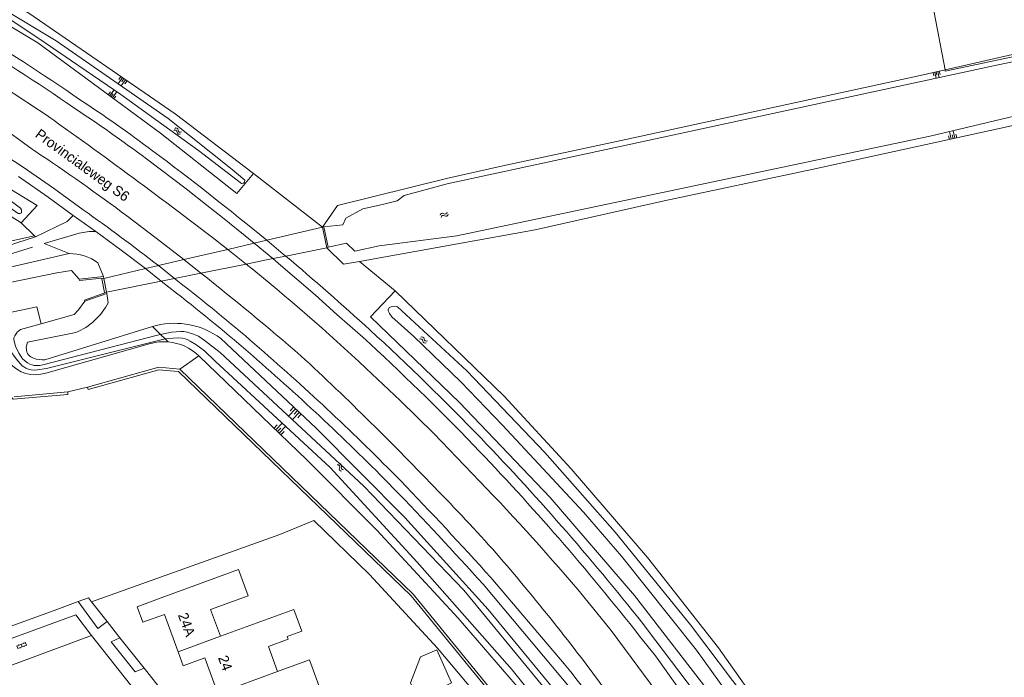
# Model space of a CAD drawing. Extents: x 99476 to 102828, y 406437 to 407931.
# Tile 115 of 162: x 100710 to 100904, y 407295 to 407424. Entities that reach past the tile are written whole.
import ezdxf

# ---------------------------------------------------------------- set-up
doc = ezdxf.new("R2010")
doc.units = 0
doc.header["$MEASUREMENT"] = 0
doc.linetypes.add('DGN Style 1', pattern=[36.392745, 0.060554, -36.332191])
doc.linetypes.add('DGN Style 2', pattern=[60.553652, 36.332191, -24.221461])
for name, color, linetype, lineweight in [('BG_cultuurscheiding', 253, 'DGN Style 1', 0), ('BG_dakoverstek', 253, 'Continuous', 13), ('BG_dakoverstek bijgebouw', 253, 'Continuous', 0), ('BG_heg haag', 253, 'Continuous', 0), ('BG_hek', 253, 'Continuous', 0), ('BG_hoofdgebouw', 253, 'Continuous', 13), ('BG_huisnummer', 253, 'Continuous', 0), ('BG_insteek sloot', 253, 'Continuous', 0), ('BG_kant onverhard', 253, 'DGN Style 2', 0), ('BG_kant sloot', 253, 'Continuous', 0), ('BG_kant verharding', 253, 'Continuous', 0), ('BG_kunstwerk', 253, 'Continuous', 0), ('BG_open verharding', 253, 'Continuous', 0), ('BG_straatnaam', 253, 'Continuous', 0), ('BG_taludsymbool', 253, 'Continuous', 0), ('BG_tussenmuur', 253, 'Continuous', 0), ('BG_vlakafsluiter', 253, 'Continuous', 0), ('BG_watersymbool', 253, 'Continuous', 0)]:
    doc.layers.add(name, color=color, linetype=linetype, lineweight=lineweight)
doc.styles.add('Style-WORKING', font='WORKING.shx')

# ---------------------------------------------------------------- blocks, each defined once
blk = doc.blocks.new('S04')
at = {"layer": 'BG_taludsymbool', "linetype": 'Continuous', "lineweight": 0}
for p, q in [((-0.5, 0), (-0.5, -0.5)), ((-0.25, 0), (-0.25, -1)), ((0, 0), (0, -0.5)), ((0.25, 0), (0.25, -1)), ((0.5, 0), (0.5, -0.5))]:
    blk.add_line(p, q, dxfattribs=at)
blk = doc.blocks.new('WATERS')
at = {"layer": 'BG_watersymbool', "linetype": 'Continuous', "lineweight": 0}
for centre, start, end in [((-0.375, 0.25), 28.07249, 151.92751), ((-0.375, -0.2), 28.07249, 151.92751), ((0.375, 0.65), 208.07249, 331.92751), ((0.375, 0.2), 208.07249, 331.92751)]:
    blk.add_arc(centre, 0.425, start, end, dxfattribs=at)
blk = doc.blocks.new('S02OV2')
at = {"layer": 'BG_open verharding', "linetype": 'Continuous', "lineweight": 0}
for p, q in [((0.052866, 0.482148), (0.183301, 0.482148)), ((0.183301, -1.01785), (0.183301, 0.982147)), ((0.183301, 0.895191), (0.705039, 0.895191)), ((0.705039, -1.01785), (0.705039, 0.982147)), ((0.705039, 0.43867), (0.835473, 0.43867)), ((0.052866, -0.517416), (0.183301, -0.517416)), ((0.183301, -0.017851), (0.705039, -0.017851)), ((0.183301, -0.930894), (0.705039, -0.930894)), ((0.705039, -0.473938), (0.835473, -0.473938))]:
    blk.add_line(p, q, dxfattribs=at)

msp = doc.modelspace()

# ---------------------------------------------------------------- linework, layer by layer
at = {"layer": 'BG_cultuurscheiding', "linetype": 'DGN Style 1', "lineweight": 0, "flags": 128}
msp.add_lwpolyline([(100959.74, 407434.628), (100937.799, 407430.556), (100902.819, 407422.874), (100896.749, 407422.323), (100893.595, 407423.06), (100891.979, 407424.197), (100890.292, 407428.978), (100867.397, 407557.828), (100868.29, 407559.04), (100871.692, 407560.003), (100920.513, 407569.348), (100959.941, 407576.128)], dxfattribs=at)
at = {"layer": 'BG_dakoverstek', "linetype": 'Continuous', "lineweight": 13}
msp.add_line((100759.263, 407301.145), (100761.074, 407296.187), dxfattribs=at)
at = {"layer": 'BG_dakoverstek', "linetype": 'Continuous', "lineweight": 13, "flags": 128}
msp.add_lwpolyline([(100761.391, 407307.362), (100764.265, 407308.412), (100765.827, 407304.135), (100762.953, 407303.085)], dxfattribs=at)
at = {"layer": 'BG_dakoverstek bijgebouw', "linetype": 'Continuous', "lineweight": 0, "flags": 128}
msp.add_lwpolyline([(100788.639, 407290.721), (100787.242, 407293.973), (100789.161, 407299.097), (100792.361, 407300.477), (100795.291, 407293.992), (100788.639, 407290.721)], dxfattribs=at)
at = {"layer": 'BG_heg haag', "linetype": 'Continuous', "lineweight": 0}
for p, q in [((100723.7, 407352.092), (100737.704, 407356.011)), ((100737.704, 407356.011), (100741.852, 407355.649)), ((100741.852, 407355.649), (100787.721, 407311.419)), ((100719.831, 407351.167), (100709.285, 407350.217)), ((100724.498, 407309.906), (100761.505, 407323.121)), ((100787.721, 407311.419), (100822.672, 407268.679)), ((100724.498, 407309.906), (100727.572, 407306.027)), ((100697.621, 407301.07), (100717.145, 407308.195)), ((100727.572, 407306.027), (100730.094, 407302.846)), ((100730.094, 407302.846), (100734.843, 407296.858))]:
    msp.add_line(p, q, dxfattribs=at)
at = {"layer": 'BG_hek', "linetype": 'Continuous', "lineweight": 0, "flags": 128}
msp.add_lwpolyline([(100814.058, 407273.308), (100804.873, 407286.057), (100792.508, 407300.784), (100779.174, 407315.252), (100768.18, 407325.904)], dxfattribs=at)
at = {"layer": 'BG_hoofdgebouw', "linetype": 'Continuous', "lineweight": 13}
msp.add_line((100761.391, 407307.362), (100749.826, 407303.137), dxfattribs=at)
at = {"layer": 'BG_hoofdgebouw', "linetype": 'Continuous', "lineweight": 13, "flags": 128}
for points in [[(100749.826, 407303.137), (100747.906, 407308.391), (100755.299, 407311.093), (100753.421, 407316.23), (100738.18, 407310.66)], [(100738.18, 407310.66), (100733.5, 407308.91), (100734.61, 407305.87), (100738.83, 407307.41), (100741.512, 407300.099)], [(100759.263, 407301.145), (100763.144, 407302.563), (100762.953, 407303.085)], [(100741.512, 407300.099), (100742.52, 407297.35), (100746.75, 407298.901), (100749.31, 407291.89)], [(100761.074, 407296.187), (100767.344, 407298.477), (100769.186, 407293.433), (100759.604, 407289.933), (100761.535, 407284.646), (100757.85, 407283.3)]]:
    msp.add_lwpolyline(points, dxfattribs=at)
at = {"layer": 'BG_insteek sloot', "linetype": 'Continuous', "lineweight": 0}
for p, q in [((100710.64, 407384.365), (100706.714, 407386.854)), ((100777.168, 407376.807), (100796.48, 407380.28)), ((100725.719, 407376.552), (100726.86, 407373.85)), ((100727.789, 407368.678), (100727.48, 407370.49)), ((100736.5, 407363.983), (100737.258, 407364.216)), ((100715.493, 407354.86), (100736.085, 407360.643))]:
    msp.add_line(p, q, dxfattribs=at)
at = {"layer": 'BG_insteek sloot', "linetype": 'Continuous', "lineweight": 0, "flags": 128}
for points in [[(100756.37, 407394.085), (100740.94, 407405.8), (100712.15, 407425.62), (100684.74, 407442.4), (100651.78, 407458.815), (100620.63, 407471.695), (100587.955, 407482.615), (100556.37, 407491.385), (100531.12, 407496.8), (100497.68, 407502.181), (100480.77, 407503.871), (100449.57, 407505.781), (100410.93, 407505.521), (100372.61, 407502.661), (100346.28, 407498.54), (100317.41, 407492.9), (100136.15, 407454.61), (100000, 407424.904415)], [(100122.35, 407446.17), (100124.041, 407447.03), (100185.78, 407460.34), (100324.75, 407489.7), (100359.62, 407495.78), (100388.75, 407499.43), (100424.36, 407501.141), (100454.49, 407501.011), (100478.5, 407499.53), (100501.366, 407497.653), (100532.585, 407492.97), (100561.45, 407486.195), (100590.805, 407477.84), (100621.115, 407467.115), (100650.655, 407454.58), (100682.085, 407438.92), (100713.93, 407419.745), (100738.075, 407402.02), (100753.075, 407390.125), (100756.37, 407394.085)], [(100892.297, 407414.424), (100924.328, 407421.745), (100951.863, 407427.506), (100987.336, 407435.191), (101003.359, 407438.796), (101033.745, 407445.211), (101042.607, 407447.333), (101043.64, 407448.231), (101044.191, 407449.356)], [(100794.26, 407393.08), (100805.356, 407395.563), (100829.571, 407400.766), (100886.829, 407413.174), (100892.297, 407414.424)], [(100796.48, 407380.28), (100811.704, 407382.995), (100837.054, 407388.681), (100866.128, 407394.844), (100919.419, 407406.533), (100921.309, 407406.923)], [(100794.26, 407393.08), (100772.841, 407387.82), (100769.89, 407383.51)], [(100708.788, 407390.896), (100713.81, 407387.82), (100710.64, 407384.365)], [(100619.211, 407356.59), (100668.841, 407366.48), (100720.115, 407378.33)], [(100770.79, 407379.48), (100774.07, 407376.25), (100777.168, 407376.807)], [(100923.085, 407162.631), (100874.85, 407248.96), (100860.585, 407271.325), (100846.65, 407291.24), (100831.25, 407311.16), (100814.675, 407330.375), (100796.835, 407349.075), (100779.36, 407365.92), (100784.17, 407370.99)], [(100784.17, 407370.99), (100805.62, 407350.285), (100818.805, 407336.065), (100833.785, 407318.61), (100847.76, 407300.885), (100876.595, 407260.01), (100877.483, 407258.339)], [(100711.795, 407358.955), (100711.66, 407359.975), (100711.899, 407360.944), (100721.4, 407362.8)], [(100713.63, 407357.62), (100714.825, 407357.435), (100715.355, 407357.485), (100736.5, 407363.983)], [(100848.89, 407245.56), (100831.66, 407271.225), (100816.63, 407291.22), (100802.495, 407308.405), (100786.115, 407326.495), (100768.685, 407344.045), (100749.895, 407361.675)], [(100745.628, 407358.228), (100766.875, 407337.74), (100780.565, 407323.975), (100796.565, 407306.66), (100811.49, 407289.39), (100825.735, 407269.99), (100844.69, 407243.23), (100848.89, 407245.56)]]:
    msp.add_lwpolyline(points, dxfattribs=at)
at = {"layer": 'BG_insteek sloot', "linetype": 'Continuous', "lineweight": 0, "extrusion": (0, 0, -1)}
for centre, radius, start, end in [((-100720.381031, 407369.447989), 8.885994, 88.284412, 126.921282), ((-100738.756835, 407351.12883), 9.882213, 74.313826, 94.61525), ((-100738.754787, 407351.132851), 9.87837, 94.628969, 134.089736), ((-100714.055993, 407360.134174), 2.550008, 279.616671, 332.456639)]:
    msp.add_arc(centre, radius, start, end, dxfattribs=at)
at = {"layer": 'BG_insteek sloot', "linetype": 'Continuous', "lineweight": 0}
for centre, radius, start, end in [((100716.332849, 407374.718872), 12.951275, 293.032129, 332.197148), ((100740.825461, 407349.263927), 15.371769, 53.842091, 103.419488), ((100713.412474, 407360.986922), 6.47053, 218.363474, 288.756009)]:
    msp.add_arc(centre, radius, start, end, dxfattribs=at)
at = {"layer": 'BG_kant onverhard', "linetype": 'DGN Style 2', "lineweight": 0, "flags": 128}
for points in [[(100720.917, 407385.843), (100719.713, 407384.638), (100713.509, 407381.607)], [(100715.169, 407380.32), (100722.095, 407382.335), (100724.042, 407382.666), (100725.343, 407382.676)], [(100713.509, 407381.607), (100703.138, 407378.303), (100688.303, 407373.371), (100686.995, 407372.969), (100661.013, 407367.6), (100634.957, 407362.317), (100618.276, 407359.126)], [(100618.666, 407357.387), (100664.231, 407366.686), (100688.209, 407371.924), (100715.169, 407380.32)]]:
    msp.add_lwpolyline(points, dxfattribs=at)
at = {"layer": 'BG_kant sloot', "linetype": 'Continuous', "lineweight": 0, "flags": 128}
for points in [[(100774.529, 407385.31), (100777.847, 407387.161), (100781.728, 407387.96), (100784.558, 407388.68), (100785.935, 407389.728), (100794.426, 407392.051), (100901.798, 407415.226), (100940.041, 407423.296), (101025.503, 407442.08), (101042.711, 407445.349), (101043.639, 407445.949), (101044.361, 407446.547)], [(100637.561, 407429.195), (100647.441, 407424.304), (100661.928, 407416.974), (100674.757, 407409.849), (100686.251, 407403.173), (100701.87, 407393.244), (100707.919, 407389.203), (100710.509, 407387.287), (100710.748, 407386.905), (100710.766, 407386.641), (100710.709, 407386.319), (100710.448, 407386.247), (100710.052, 407386.22), (100707.375, 407388.142), (100701.244, 407392.299), (100685.662, 407402.204), (100674.197, 407408.864), (100661.397, 407415.973), (100646.934, 407423.291), (100637.085, 407428.166)], [(100706.918, 407425.376), (100713.772, 407420.864), (100730.254, 407409.591), (100745.519, 407398.596), (100753.988, 407392.108), (100754.392, 407392.188), (100754.595, 407392.39), (100754.636, 407392.753), (100754.274, 407393.118), (100752.136, 407394.861), (100739.554, 407404.916), (100717.529, 407420.167), (100707.208, 407426.366)], [(100776.297, 407378.814), (100781.067, 407379.853), (100796.345, 407381.836), (100889.648, 407401.49), (100921.016, 407408.932)], [(100722.06, 407373.33), (100720.563, 407375.033), (100717.711, 407374.568), (100623.986, 407355.315), (100621.281, 407354.525), (100619.631, 407353.993)], [(100714.571, 407364.553), (100721.111, 407366.34), (100721.952, 407367.278), (100723.18, 407368.99)], [(100885.108, 407258.191), (100877.589, 407256.563), (100875.31, 407256.463), (100864.1, 407274.419), (100853.317, 407290.687), (100842.247, 407305.38), (100827.469, 407323.557), (100813.615, 407339.266), (100798.267, 407355.263), (100784.647, 407367.901), (100784.243, 407367.983), (100783.637, 407367.944), (100783.031, 407367.743), (100782.828, 407367.3), (100782.787, 407367.098), (100783.068, 407366.572), (100783.551, 407365.924), (100787.863, 407362.075), (100797.09, 407353.124)], [(100714.937, 407356.449), (100714.244, 407356.349), (100713.232, 407356.361), (100712.856, 407356.443), (100712.371, 407356.619), (100711.917, 407356.879), (100710.976, 407357.597), (100710.776, 407357.852), (100710.264, 407358.696), (100709.861, 407359.445), (100709.564, 407360.135), (100709.242, 407361.358), (100709.235, 407361.792), (100709.407, 407362.141), (100709.868, 407362.89), (100710.515, 407363.445), (100714.571, 407364.553)], [(100738.054, 407362.454), (100737.458, 407362.336), (100714.937, 407356.449)], [(100818.419, 407287.045), (100797.665, 407312.215), (100778.028, 407332.652), (100749.797, 407358.89), (100746.658, 407361.35), (100745.56, 407362.089), (100744.539, 407362.517), (100743.28, 407362.888), (100742.624, 407363.015), (100742.05, 407363.056), (100740.255, 407362.889), (100738.054, 407362.454)], [(100707.797, 407360.54), (100708.471, 407359.375), (100709.695, 407357.636), (100710.858, 407356.31), (100711.179, 407356.05), (100711.568, 407355.838), (100712.104, 407355.605), (100712.64, 407355.465), (100713.331, 407355.415), (100713.901, 407355.468), (100715.654, 407355.767), (100738.962, 407361.56)], [(100738.962, 407361.56), (100739.076, 407361.588), (100740.563, 407361.731), (100741.567, 407361.762), (100742.349, 407361.706), (100742.88, 407361.577), (100743.278, 407361.437), (100743.914, 407361.123), (100745.036, 407360.475), (100746.729, 407359.221), (100748.794, 407357.192), (100771.438, 407336.293), (100788.53, 407317.687), (100807.18, 407296.548), (100820.587, 407279.851)], [(100797.09, 407353.124), (100805.308, 407344.62), (100821.219, 407327.491), (100828.669, 407318.867), (100843.446, 407300.367), (100855.48, 407283.652), (100866.304, 407267.424), (100879.899, 407245.008), (100886.132, 407234.206), (100895.54, 407217.456), (100899.646, 407209.519), (100905.042, 407199.905), (100918.081, 407175.474), (100921.713, 407168.934), (100926.933, 407160.722), (100927.977, 407159.451), (100929.322, 407158.692), (100930.535, 407158.699), (100931.856, 407158.833)]]:
    msp.add_lwpolyline(points, dxfattribs=at)
at = {"layer": 'BG_kant verharding', "linetype": 'Continuous', "lineweight": 0}
for p, q in [((100697.03, 407404.448), (100711.054, 407395.315)), ((100713.418, 407398.482), (100712.864, 407398.843)), ((100747.265, 407387.81), (100750.248, 407385.448)), ((100725.343, 407382.676), (100720.917, 407385.843)), ((100760.134, 407377.342), (100756.488, 407380.375)), ((100754.893, 407376.29), (100751.292, 407379.16)), ((100740.825, 407373.467), (100737.649, 407375.97)), ((100746.024, 407374.51), (100742.681, 407377.147)), ((100738.226, 407372.945), (100735.111, 407375.376)), ((100738.226, 407372.945), (100741.228, 407370.553)), ((100740.825, 407373.467), (100742.483, 407372.14)), ((100803.008, 407314.677), (100817.402, 407297.72)), ((100826.649, 407304.29), (100821.306, 407310.866)), ((100717.145, 407308.195), (100721.904, 407309.932)), ((100702.374, 407295.098), (100724.52, 407303.26)), ((100724.52, 407303.26), (100739.672, 407284.144)), ((100734.843, 407296.858), (100737.585, 407293.4))]:
    msp.add_line(p, q, dxfattribs=at)
at = {"layer": 'BG_kant verharding', "linetype": 'Continuous', "lineweight": 0, "flags": 128}
for points in [[(100675.126, 407422.327), (100690.773, 407413.2), (100705.247, 407404.385), (100712.864, 407398.843)], [(100747.265, 407387.81), (100743.082, 407391.035), (100735.303, 407396.958)], [(100710.123, 407393.499), (100715.955, 407389.436), (100720.917, 407385.843)], [(100711.054, 407395.315), (100717.012, 407391.169), (100722.892, 407386.913)], [(100742.681, 407377.147), (100737.228, 407381.376), (100731.471, 407385.74)], [(100756.488, 407380.375), (100754.733, 407381.835), (100750.248, 407385.448)], [(100725.343, 407382.676), (100730.324, 407379.015), (100735.111, 407375.376)], [(100777.869, 407361.901), (100772.75, 407366.398), (100768.478, 407370.206), (100761.747, 407376), (100760.134, 407377.342)], [(100778.491, 407355.779), (100785.2, 407349.438), (100791.798, 407342.982), (100796.347, 407338.291), (100800.846, 407333.553)], [(100801.491, 407313.338), (100819.117, 407292.371), (100823.463, 407286.513), (100827.717, 407280.587)], [(100727.572, 407306.027), (100725.713, 407304.644), (100721.904, 407309.932)], [(100702.374, 407295.098), (100700.764, 407299.808), (100721.399, 407307.332), (100724.52, 407303.26)], [(100833.825, 407304.409), (100850.825, 407281.954), (100855.832, 407274.912), (100868.92, 407255.106)], [(100734.843, 407296.858), (100733.055, 407296.137), (100728.388, 407302.042), (100730.094, 407302.846)], [(100859.658, 407260.627), (100854.02, 407267.51), (100840.977, 407285.077), (100838.28, 407288.599), (100826.649, 407304.29)], [(100832.254, 407303.179), (100835.354, 407299.252), (100839.218, 407293.828), (100845.338, 407285.894), (100851.295, 407277.556), (100863.609, 407258.939), (100871.777, 407246.434), (100878.575, 407235.063), (100883.44, 407226.202), (100890.959, 407212.729), (100898.679, 407198.729), (100904.75, 407187.603), (100911.868, 407174.857), (100919.511, 407162.474)]]:
    msp.add_lwpolyline(points, dxfattribs=at)
at = {"layer": 'BG_kant verharding', "linetype": 'Continuous', "lineweight": 0, "extrusion": (0, 0, -1)}
for centre, radius, start, end in [((-100479.673519, 407057.198341), 426.971807, 121.042082, 124.60623), ((-100479.449821, 407056.802102), 425.431256, 121.039427, 124.604042), ((-100565.331079, 407170.256202), 283.344594, 123.338543, 126.861093), ((-100566.007049, 407171.189379), 284.18727, 123.332005, 126.862234), ((-100403.767425, 406951.061211), 557.638416, 126.631193, 129.564201), ((-100502.0594, 407073.69123), 383.242632, 125.185212, 127.932088), ((-100385.036962, 406928.472154), 586.982806, 129.569238, 130.041904), ((-100402.731176, 406949.838291), 559.241947, 130.062356, 132.315377), ((-100524.891432, 407092.720192), 354.149007, 127.908832, 131.059602), ((-100525.043994, 407092.935738), 351.862002, 127.908334, 131.065572), ((-100429.977263, 406983.300827), 516.161183, 132.57959, 135.972914), ((-100430.326346, 406983.658548), 513.666476, 132.577904, 135.97414), ((-100453.160849, 407008.05203), 465.109355, 130.871497, 135.554808), ((-100453.266887, 407008.157722), 462.935753, 130.870562, 135.554232), ((-100433.224859, 406989.034678), 509.844521, 136.182572, 141.788246), ((-100433.088822, 406988.918065), 508.02832, 136.184122, 141.786802), ((-100229.492375, 406796.948573), 772.63374, 135.992893, 137.92656), ((-100228.8714, 406796.344789), 771.47598, 135.993396, 137.922499), ((-100598.876932, 407117.616759), 283.179065, 140.505452, 147.19186)]:
    msp.add_arc(centre, radius, start, end, dxfattribs=at)
at = {"layer": 'BG_kant verharding', "linetype": 'Continuous', "lineweight": 0}
for centre, radius, start, end in [((100481.71114, 407060.05772), 417.216871, 55.83234, 59.118758), ((100111.083611, 406551.082399), 1046.699238, 52.291455, 54.693276), ((100474.229667, 407040.437607), 430.588953, 53.314844, 56.255453), ((100487.215599, 407044.495613), 426.308229, 46.90181, 51.104908), ((100340.820461, 406864.451136), 651.421486, 49.293778, 51.535491), ((100327.472032, 406886.501393), 643.877858, 43.739858, 47.113133), ((100494.575239, 407036.777069), 426.471256, 39.992721, 44.097966), ((100550.672016, 407094.785507), 338.636078, 41.37484, 44.388692), ((100482.96181, 407041.165913), 424.911551, 36.014559, 40.765474)]:
    msp.add_arc(centre, radius, start, end, dxfattribs=at)
at = {"layer": 'BG_kunstwerk', "linetype": 'Continuous', "lineweight": 0}
for p, q in [((100758.951, 407380.951), (100769.89, 407383.51)), ((100770.14, 407383.61), (100769.89, 407383.51)), ((100769.89, 407383.51), (100770.79, 407379.48)), ((100771.04, 407379.58), (100770.14, 407383.61)), ((100751.292, 407379.16), (100756.488, 407380.375)), ((100756.488, 407380.375), (100758.951, 407380.951)), ((100742.681, 407377.147), (100751.292, 407379.16)), ((100762.671, 407377.851), (100770.79, 407379.48)), ((100770.79, 407379.48), (100771.04, 407379.58)), ((100735.111, 407375.376), (100737.649, 407375.97)), ((100737.649, 407375.97), (100742.681, 407377.147)), ((100746.024, 407374.51), (100754.893, 407376.29)), ((100754.893, 407376.29), (100760.134, 407377.342)), ((100760.134, 407377.342), (100762.671, 407377.851)), ((100726.931, 407373.463), (100735.111, 407375.376)), ((100740.825, 407373.467), (100746.024, 407374.51)), ((100726.86, 407373.85), (100722.06, 407373.33)), ((100726.931, 407373.463), (100726.539, 407373.377)), ((100726.539, 407373.377), (100727.085, 407370.705)), ((100726.931, 407373.463), (100726.86, 407373.85)), ((100727.427, 407370.778), (100726.931, 407373.463)), ((100727.427, 407370.778), (100738.226, 407372.945)), ((100738.226, 407372.945), (100740.825, 407373.467)), ((100723.18, 407368.99), (100727.48, 407370.49)), ((100727.427, 407370.778), (100727.085, 407370.705)), ((100727.48, 407370.49), (100727.427, 407370.778))]:
    msp.add_line(p, q, dxfattribs=at)
at = {"layer": 'BG_kunstwerk', "linetype": 'Continuous', "lineweight": 0, "flags": 128}
for points in [[(100770.14, 407383.61), (100773.88, 407384.019), (100774.529, 407385.31)], [(100771.04, 407379.58), (100774.604, 407380.354), (100776.297, 407378.814)], [(100722.06, 407373.33), (100722.16, 407373.05), (100726.51, 407373.52), (100726.539, 407373.377)], [(100727.085, 407370.705), (100727.1, 407370.63), (100723.101, 407369.21), (100723.18, 407368.99)]]:
    msp.add_lwpolyline(points, dxfattribs=at)
at = {"layer": 'BG_tussenmuur', "linetype": 'Continuous', "lineweight": 0}
msp.add_line((100741.512, 407300.099), (100749.826, 407303.137), dxfattribs=at)
at = {"layer": 'BG_tussenmuur', "linetype": 'Continuous', "lineweight": 0, "flags": 128}
msp.add_lwpolyline([(100749.31, 407291.89), (100749.312, 407291.884), (100761.074, 407296.187)], dxfattribs=at)
at = {"layer": 'BG_vlakafsluiter', "linetype": 'Continuous', "lineweight": 0}
for p, q in [((100769.89, 407383.51), (100756.37, 407394.085)), ((100713.263, 407381.796), (100710.64, 407384.365)), ((100617.772, 407361.375), (100713.263, 407381.796)), ((100713.509, 407381.607), (100713.263, 407381.796)), ((100715.169, 407380.32), (100720.115, 407378.33)), ((100784.17, 407370.99), (100777.168, 407376.807)), ((100736.5, 407363.983), (100738.054, 407362.454)), ((100738.054, 407362.454), (100738.962, 407361.56)), ((100738.962, 407361.56), (100739.552, 407360.979)), ((100741.852, 407355.649), (100745.628, 407358.228)), ((100723.7, 407352.092), (100719.831, 407351.167)), ((100761.505, 407323.121), (100768.18, 407325.904))]:
    msp.add_line(p, q, dxfattribs=at)
at = {"layer": 'BG_vlakafsluiter', "linetype": 'Continuous', "lineweight": 0, "flags": 128}
for points in [[(100892.297, 407414.424), (100863.791, 407563.019), (100863.947, 407563.129), (100863.905, 407563.277)], [(101044.361, 407446.547), (100892.344, 407414.181), (100892.297, 407414.424)], [(100620.772, 407348.144), (100713.773, 407367.87), (100714.571, 407364.553)], [(100719.831, 407351.167), (100719.876, 407350.669), (100709.096, 407349.698), (100703.763, 407355.078), (100683.309, 407350.847), (100680.391, 407349.21)], [(100842.176, 407238.959), (100822.271, 407268.38), (100787.353, 407311.08), (100741.632, 407355.166), (100737.751, 407355.505), (100723.835, 407351.61), (100723.7, 407352.092)], [(100721.904, 407309.932), (100723.9, 407310.66), (100724.498, 407309.906)]]:
    msp.add_lwpolyline(points, dxfattribs=at)

# ---------------------------------------------------------------- block references
at = {"layer": 'BG_open verharding', "linetype": 'Continuous', "lineweight": 0, "rotation": 290.247502}
msp.add_blockref('S02OV2', (100710.629, 407301.732), dxfattribs=at)
at = {"layer": 'BG_taludsymbool', "linetype": 'Continuous', "lineweight": 0}
for p, xscale, yscale, zscale, rotation in [((100730.886, 407412.722), 1.481216, 1.481216, 1.481216, 325.451633), ((100890.568, 407414.029), 1.234032, 1.234032, 1.234032, 12.876295), ((100728.347, 407409.162), 1.360674, 1.360674, 1.360674, 143.728052), ((100893.875, 407400.93), 1.483484, 1.483484, 1.483484, 192.377997), ((100764.995, 407347.507), 2.005635, 2.005635, 2.005635, 316.798113), ((100761.047, 407343.359), 1.849358, 1.849358, 1.849358, 135.985872)]:
    msp.add_blockref('S04', p, dxfattribs=dict(at, xscale=xscale, yscale=yscale, zscale=zscale, rotation=rotation))
at = {"layer": 'BG_watersymbool', "linetype": 'Continuous', "lineweight": 0}
for p, rotation in [((100741.324, 407402.207), 332.40963), ((100793.916, 407385.767), 23.950855), ((100789.658, 407361.159), 331.5129930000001), ((100773.242, 407336.205), 303.912513)]:
    msp.add_blockref('WATERS', p, dxfattribs=dict(at, rotation=rotation))

# ---------------------------------------------------------------- texts
at = {"layer": 'BG_huisnummer', "linetype": 'Continuous', "lineweight": 0, "style": 'Style-WORKING'}
for s, rotation, p in [('24A', 290.120166, (100741.448, 407307.318)), ('24', 290.06635, (100749.343, 407298.926))]:
    msp.add_text(s, height=2, rotation=rotation, dxfattribs=at).set_placement(p)
at = {"layer": 'BG_straatnaam', "linetype": 'Continuous', "lineweight": 0, "style": 'Style-WORKING'}
msp.add_text('Provincialeweg S6', height=2, rotation=323.989475, dxfattribs=at).set_placement((100713.25, 407401.377))

doc.saveas('drawing.dxf')
